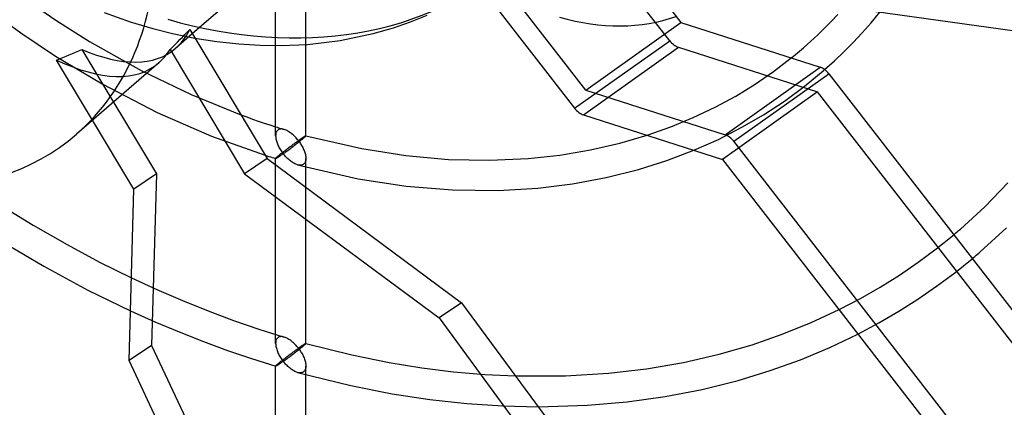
# Model space of a CAD drawing. Header units: millimetres. Extents: x -119 to 119, y -152 to 148.
# Tile 9 of 16: x 0 to 65, y -47 to -22. Entities that reach past the tile are written whole.
import ezdxf

# ---------------------------------------------------------------- set-up
doc = ezdxf.new("R2010")
doc.units = ezdxf.units.MM
doc.layers.add('HIDDEN', color=7, linetype='Continuous')
doc.layers.add('THICK', color=7, linetype='Continuous')

msp = doc.modelspace()

# ---------------------------------------------------------------- linework, layer by layer
at = {"layer": 'HIDDEN'}
for p, q in [((16.907, -23.447), (16.907, -17.189)), ((18.907, -23.371), (18.907, -17.189)), ((37.404, -26.397), (31.003, -18.149)), ((0.282, -20.301), (2.395, -21.767)), ((-2.17, -20.972), (0.083, -22.613)), ((5.582, -21.264), (7.306, -21.87)), ((2.395, -21.767), (4.602, -23.167)), ((7.306, -21.87), (8.804, -22.319)), ((37.404, -26.397), (43.681, -21.932)), ((0.083, -22.613), (2.374, -24.139)), ((8.804, -22.319), (10.1, -22.646)), ((10.1, -22.646), (11.568, -22.951)), ((11.4, -22.67), (10.293, -23.629)), ((4.602, -23.167), (8.015, -25.092)), ((4.107, -23.712), (9.034, -31.916)), ((2.374, -24.139), (5.45, -25.974)), ((4.815, -28.373), (2.431, -24.405)), ((49.796, -25.161), (50.97, -24.266)), ((8.015, -25.092), (11.319, -26.685)), ((46.589, -29.338), (52.866, -24.873)), ((47.168, -29.769), (53.445, -25.304)), ((48.572, -25.999), (49.796, -25.161)), ((51.822, -26.141), (53.082, -25.107)), ((53.082, -25.107), (53.097, -25.095)), ((53.097, -25.095), (53.111, -25.082)), ((53.111, -25.082), (53.126, -25.07)), ((53.126, -25.07), (53.14, -25.057)), ((53.14, -25.057), (53.154, -25.045)), ((53.154, -25.045), (53.169, -25.032)), ((5.45, -25.974), (9.087, -27.86)), ((47.295, -26.78), (48.572, -25.999)), ((37.404, -26.397), (46.589, -29.338)), ((50.508, -27.108), (51.822, -26.141)), ((11.319, -26.685), (14.615, -28.023)), ((45.936, -27.517), (47.295, -26.78)), ((49.135, -28.01), (50.508, -27.108)), ((9.087, -27.86), (12.664, -29.418)), ((44.496, -28.203), (45.936, -27.517)), ((43.001, -28.82), (44.496, -28.203)), ((47.703, -28.845), (49.135, -28.01)), ((16.907, -28.809), (17.001, -28.839)), ((16.93, -29.218), (16.917, -29.277)), ((16.949, -29.164), (16.93, -29.218)), ((16.974, -29.114), (16.949, -29.164)), ((17.005, -29.07), (16.974, -29.114)), ((17.001, -28.839), (17.095, -28.869)), ((17.041, -29.033), (17.005, -29.07)), ((17.09, -28.999), (17.041, -29.033)), ((17.144, -28.974), (17.09, -28.999)), ((17.095, -28.869), (17.189, -28.898)), ((17.203, -28.959), (17.144, -28.974)), ((17.189, -28.898), (17.282, -28.927)), ((17.266, -28.953), (17.203, -28.959)), ((17.332, -28.956), (17.266, -28.953)), ((17.282, -28.927), (17.376, -28.956)), ((17.4, -28.966), (17.332, -28.956)), ((17.376, -28.956), (17.47, -28.984)), ((17.47, -28.984), (17.4, -28.966)), ((17.533, -29.006), (17.47, -28.984)), ((17.596, -29.032), (17.533, -29.006)), ((17.659, -29.063), (17.596, -29.032)), ((17.722, -29.098), (17.659, -29.063)), ((17.785, -29.136), (17.722, -29.098)), ((17.847, -29.178), (17.785, -29.136)), ((17.908, -29.222), (17.847, -29.178)), ((17.968, -29.27), (17.908, -29.222)), ((41.446, -29.369), (43.001, -28.82)), ((46.152, -29.641), (47.703, -28.845)), ((12.664, -29.418), (16.215, -30.688)), ((16.91, -29.339), (16.907, -29.404)), ((16.917, -29.277), (16.91, -29.339)), ((18.027, -29.319), (17.968, -29.27)), ((18.085, -29.371), (18.027, -29.319)), ((18.142, -29.426), (18.085, -29.371)), ((18.125, -29.928), (18.175, -29.891)), ((18.198, -29.482), (18.142, -29.426)), ((18.175, -29.891), (18.224, -29.856)), ((18.253, -29.54), (18.198, -29.482)), ((18.224, -29.856), (18.272, -29.821)), ((18.306, -29.6), (18.253, -29.54)), ((18.272, -29.821), (18.318, -29.788)), ((18.357, -29.661), (18.306, -29.6)), ((18.318, -29.788), (18.363, -29.756)), ((18.407, -29.724), (18.357, -29.661)), ((18.363, -29.756), (18.407, -29.724)), ((18.456, -29.689), (18.407, -29.724)), ((18.407, -29.724), (18.453, -29.784)), ((18.453, -29.784), (18.497, -29.846)), ((18.504, -29.656), (18.456, -29.689)), ((18.497, -29.846), (18.54, -29.908)), ((18.549, -29.624), (18.504, -29.656)), ((18.54, -29.908), (18.581, -29.972)), ((18.593, -29.594), (18.549, -29.624)), ((18.634, -29.566), (18.593, -29.594)), ((18.673, -29.539), (18.634, -29.566)), ((18.71, -29.514), (18.673, -29.539)), ((18.745, -29.491), (18.71, -29.514)), ((18.776, -29.47), (18.745, -29.491)), ((18.805, -29.452), (18.776, -29.47)), ((18.831, -29.436), (18.805, -29.452)), ((18.854, -29.422), (18.831, -29.436)), ((18.873, -29.411), (18.854, -29.422)), ((18.888, -29.404), (18.873, -29.411)), ((18.899, -29.4), (18.888, -29.404)), ((18.906, -29.399), (18.899, -29.4)), ((18.907, -29.399), (18.906, -29.399)), ((18.906, -29.399), (18.906, -29.399)), ((18.906, -29.399), (18.906, -29.399)), ((18.906, -29.399), (18.906, -29.399)), ((18.906, -29.399), (18.907, -29.399)), ((18.907, -29.4), (18.907, -29.399)), ((18.907, -29.399), (18.907, -29.399)), ((18.907, -29.399), (18.907, -29.399)), ((18.907, -29.399), (18.907, -29.399)), ((18.907, -29.399), (18.908, -29.399)), ((18.907, -29.401), (18.907, -29.4)), ((18.907, -29.4), (18.907, -29.4)), ((44.541, -30.36), (46.152, -29.641)), ((83.52, -76.615), (47.168, -29.769)), ((17.26, -30.584), (17.312, -30.543)), ((17.312, -30.543), (17.365, -30.501)), ((17.365, -30.501), (17.419, -30.459)), ((17.419, -30.459), (17.474, -30.416)), ((17.474, -30.416), (17.53, -30.373)), ((17.53, -30.373), (17.586, -30.33)), ((17.586, -30.33), (17.642, -30.288)), ((17.642, -30.288), (17.698, -30.245)), ((17.698, -30.245), (17.753, -30.203)), ((17.753, -30.203), (17.809, -30.162)), ((17.809, -30.162), (17.863, -30.121)), ((17.863, -30.121), (17.917, -30.081)), ((17.917, -30.081), (17.971, -30.041)), ((17.971, -30.041), (18.023, -30.003)), ((18.023, -30.003), (18.075, -29.965)), ((18.075, -29.965), (18.125, -29.928)), ((18.581, -29.972), (18.62, -30.036)), ((18.62, -30.036), (18.657, -30.101)), ((18.657, -30.101), (18.692, -30.167)), ((18.692, -30.167), (18.726, -30.233)), ((18.726, -30.233), (18.757, -30.3)), ((18.757, -30.3), (18.786, -30.367)), ((18.786, -30.367), (18.812, -30.435)), ((18.812, -30.435), (18.836, -30.503)), ((18.836, -30.503), (18.856, -30.57)), ((16.907, -30.901), (16.91, -30.894)), ((16.908, -30.902), (16.907, -30.901)), ((16.908, -30.903), (16.908, -30.902)), ((16.909, -30.904), (16.908, -30.903)), ((16.908, -30.903), (16.908, -30.903)), ((16.91, -30.904), (16.909, -30.904)), ((16.909, -30.904), (16.909, -30.904)), ((16.91, -30.894), (16.917, -30.883)), ((16.917, -30.883), (16.93, -30.868)), ((16.93, -30.868), (16.949, -30.849)), ((16.949, -30.849), (16.974, -30.825)), ((16.974, -30.825), (17.005, -30.797)), ((17.005, -30.797), (17.041, -30.765)), ((17.041, -30.765), (17.079, -30.733)), ((17.079, -30.733), (17.119, -30.699)), ((17.119, -30.699), (17.164, -30.663)), ((17.164, -30.663), (17.211, -30.624)), ((17.211, -30.624), (17.26, -30.584)), ((18.841, -31.184), (18.81, -31.228)), ((18.866, -31.135), (18.841, -31.184)), ((18.856, -30.57), (18.874, -30.637)), ((18.885, -31.081), (18.866, -31.135)), ((18.874, -30.637), (18.888, -30.704)), ((18.898, -31.024), (18.885, -31.081)), ((18.888, -30.704), (18.898, -30.77)), ((18.898, -30.77), (18.905, -30.835)), ((18.905, -30.962), (18.898, -31.024)), ((18.905, -30.835), (18.907, -30.898)), ((18.907, -30.898), (18.905, -30.962)), ((18.907, -31.468), (18.907, -30.901)), ((16.907, -43.112), (16.907, -31.323)), ((18.415, -31.336), (18.356, -31.322)), ((18.474, -31.344), (18.415, -31.336)), ((18.531, -31.347), (18.474, -31.344)), ((18.586, -31.344), (18.531, -31.347)), ((18.639, -31.334), (18.586, -31.344)), ((18.688, -31.318), (18.639, -31.334)), ((18.733, -31.295), (18.688, -31.318)), ((18.774, -31.265), (18.733, -31.295)), ((18.81, -31.228), (18.774, -31.265)), ((9.034, -31.916), (7.545, -32.92)), ((9.034, -31.916), (8.713, -43.249)), ((18.907, -43.112), (18.907, -32.805)), ((60.541, -36.869), (61.696, -35.937)), ((59.348, -37.755), (60.541, -36.869)), ((61.764, -38.451), (62.923, -37.518)), ((58.116, -38.598), (59.348, -37.755)), ((7.379, -38.78), (9.066, -39.558)), ((56.845, -39.395), (58.116, -38.598)), ((60.569, -39.341), (61.764, -38.451)), ((9.066, -39.558), (10.759, -40.288)), ((55.531, -40.149), (56.845, -39.395)), ((59.337, -40.188), (60.569, -39.341)), ((10.759, -40.288), (12.449, -40.968)), ((54.122, -40.885), (55.531, -40.149)), ((58.068, -40.993), (59.337, -40.188)), ((7.318, -40.961), (8.919, -41.679)), ((12.449, -40.968), (14.121, -41.591)), ((14.121, -41.591), (15.794, -42.167)), ((56.76, -41.755), (58.068, -40.993)), ((8.919, -41.679), (10.529, -42.357)), ((15.794, -42.167), (17.469, -42.694)), ((55.371, -42.495), (56.76, -41.755)), ((10.529, -42.357), (12.133, -42.989)), ((16.949, -42.875), (16.93, -42.929)), ((16.974, -42.825), (16.949, -42.875)), ((17.005, -42.781), (16.974, -42.825)), ((17.041, -42.744), (17.005, -42.781)), ((17.089, -42.71), (17.041, -42.744)), ((17.143, -42.685), (17.089, -42.71)), ((17.202, -42.67), (17.143, -42.685)), ((17.265, -42.664), (17.202, -42.67)), ((17.331, -42.666), (17.265, -42.664)), ((17.399, -42.677), (17.331, -42.666)), ((17.469, -42.695), (17.399, -42.677)), ((17.532, -42.716), (17.469, -42.695)), ((17.595, -42.742), (17.532, -42.716)), ((17.659, -42.773), (17.595, -42.742)), ((17.722, -42.807), (17.659, -42.773)), ((17.784, -42.846), (17.722, -42.807)), ((17.846, -42.887), (17.784, -42.846)), ((17.907, -42.931), (17.846, -42.887)), ((8.713, -43.249), (7.224, -44.253)), ((8.713, -43.249), (26.554, -81.244)), ((12.133, -42.989), (13.723, -43.572)), ((13.723, -43.572), (15.316, -44.114)), ((16.91, -43.05), (16.907, -43.115)), ((16.907, -43.115), (16.91, -43.177)), ((16.917, -42.988), (16.91, -43.05)), ((16.91, -43.177), (16.916, -43.241)), ((16.916, -43.241), (16.926, -43.306)), ((16.93, -42.929), (16.917, -42.988)), ((16.926, -43.306), (16.94, -43.371)), ((16.94, -43.371), (16.956, -43.438)), ((16.956, -43.438), (16.976, -43.504)), ((16.976, -43.504), (16.998, -43.571)), ((16.998, -43.571), (17.023, -43.638)), ((17.967, -42.979), (17.907, -42.931)), ((18.027, -43.028), (17.967, -42.979)), ((18.085, -43.081), (18.027, -43.028)), ((18.142, -43.135), (18.085, -43.081)), ((18.198, -43.191), (18.142, -43.135)), ((18.175, -43.601), (18.224, -43.565)), ((18.252, -43.249), (18.198, -43.191)), ((18.224, -43.565), (18.272, -43.531)), ((18.306, -43.309), (18.252, -43.249)), ((18.272, -43.531), (18.318, -43.497)), ((18.357, -43.37), (18.306, -43.309)), ((18.318, -43.497), (18.363, -43.465)), ((18.33, -43.606), (18.386, -43.562)), ((18.407, -43.433), (18.357, -43.37)), ((18.363, -43.465), (18.407, -43.433)), ((18.386, -43.562), (18.442, -43.517)), ((18.456, -43.399), (18.407, -43.433)), ((18.407, -43.433), (18.453, -43.494)), ((18.442, -43.517), (18.496, -43.474)), ((18.453, -43.494), (18.497, -43.555)), ((18.504, -43.365), (18.456, -43.399)), ((18.496, -43.474), (18.549, -43.431)), ((18.497, -43.555), (18.54, -43.617)), ((18.549, -43.334), (18.504, -43.365)), ((18.592, -43.304), (18.549, -43.334)), ((18.549, -43.431), (18.6, -43.39)), ((18.634, -43.275), (18.592, -43.304)), ((18.6, -43.39), (18.648, -43.35)), ((18.673, -43.248), (18.634, -43.275)), ((18.648, -43.35), (18.694, -43.312)), ((18.71, -43.224), (18.673, -43.248)), ((18.694, -43.312), (18.736, -43.276)), ((18.744, -43.201), (18.71, -43.224)), ((18.736, -43.276), (18.774, -43.244)), ((18.776, -43.18), (18.744, -43.201)), ((18.774, -43.244), (18.816, -43.207)), ((18.805, -43.162), (18.776, -43.18)), ((18.831, -43.146), (18.805, -43.162)), ((18.816, -43.207), (18.85, -43.176)), ((18.853, -43.132), (18.831, -43.146)), ((18.85, -43.176), (18.876, -43.151)), ((18.873, -43.122), (18.853, -43.132)), ((18.888, -43.114), (18.873, -43.122)), ((18.876, -43.151), (18.894, -43.132)), ((18.899, -43.11), (18.888, -43.114)), ((18.894, -43.132), (18.904, -43.119)), ((18.906, -43.109), (18.899, -43.11)), ((18.904, -43.119), (18.907, -43.111)), ((18.907, -43.11), (18.906, -43.109)), ((18.906, -43.109), (18.906, -43.109)), ((18.906, -43.109), (21.934, -43.862)), ((18.907, -43.111), (18.907, -43.11)), ((18.907, -43.11), (18.907, -43.11)), ((18.907, -43.11), (18.907, -43.11)), ((18.907, -43.111), (18.907, -43.111)), ((15.316, -44.114), (16.91, -44.615)), ((17.023, -43.638), (17.051, -43.704)), ((17.051, -43.704), (17.081, -43.771)), ((17.081, -43.771), (17.114, -43.838)), ((17.114, -43.838), (17.149, -43.906)), ((17.149, -43.906), (17.187, -43.973)), ((17.187, -43.973), (17.227, -44.039)), ((17.227, -44.039), (17.269, -44.105)), ((17.269, -44.105), (17.313, -44.171)), ((17.312, -44.254), (17.365, -44.212)), ((17.313, -44.171), (17.359, -44.236)), ((17.365, -44.212), (17.42, -44.169)), ((17.42, -44.169), (17.475, -44.126)), ((17.475, -44.126), (17.53, -44.083)), ((17.506, -44.229), (17.557, -44.192)), ((17.53, -44.083), (17.586, -44.04)), ((17.557, -44.192), (17.609, -44.154)), ((17.586, -44.04), (17.642, -43.998)), ((17.609, -44.154), (17.662, -44.115)), ((17.642, -43.998), (17.698, -43.955)), ((17.662, -44.115), (17.716, -44.075)), ((17.698, -43.955), (17.753, -43.913)), ((17.716, -44.075), (17.77, -44.035)), ((17.753, -43.913), (17.809, -43.872)), ((17.77, -44.035), (17.825, -43.994)), ((17.809, -43.872), (17.863, -43.831)), ((17.825, -43.994), (17.88, -43.953)), ((17.863, -43.831), (17.917, -43.791)), ((17.88, -43.953), (17.935, -43.911)), ((17.917, -43.791), (17.97, -43.751)), ((17.935, -43.911), (17.99, -43.869)), ((17.97, -43.751), (18.023, -43.712)), ((17.99, -43.869), (18.046, -43.826)), ((18.023, -43.712), (18.074, -43.674)), ((18.046, -43.826), (18.103, -43.783)), ((18.074, -43.674), (18.125, -43.637)), ((18.103, -43.783), (18.159, -43.739)), ((18.125, -43.637), (18.175, -43.601)), ((18.159, -43.739), (18.216, -43.695)), ((18.216, -43.695), (18.273, -43.65)), ((18.273, -43.65), (18.33, -43.606)), ((18.54, -43.617), (18.581, -43.681)), ((18.581, -43.681), (18.62, -43.745)), ((18.62, -43.745), (18.657, -43.811)), ((18.657, -43.811), (18.693, -43.877)), ((18.693, -43.877), (18.726, -43.943)), ((18.726, -43.943), (18.757, -44.01)), ((18.757, -44.01), (18.786, -44.077)), ((18.786, -44.077), (18.812, -44.145)), ((18.812, -44.145), (18.836, -44.213)), ((18.836, -44.213), (18.856, -44.28)), ((21.934, -43.862), (24.414, -44.371)), ((16.907, -56.822), (16.907, -44.612)), ((16.907, -44.612), (16.91, -44.605)), ((16.908, -44.613), (16.907, -44.612)), ((16.908, -44.614), (16.908, -44.613)), ((16.908, -44.613), (16.908, -44.613)), ((16.909, -44.614), (16.908, -44.614)), ((16.909, -44.615), (16.909, -44.614)), ((16.91, -44.615), (16.909, -44.615)), ((16.91, -44.605), (16.917, -44.594)), ((16.917, -44.615), (16.91, -44.615)), ((16.917, -44.594), (16.93, -44.579)), ((16.927, -44.611), (16.917, -44.615)), ((16.941, -44.605), (16.927, -44.611)), ((16.93, -44.579), (16.949, -44.56)), ((16.959, -44.596), (16.941, -44.605)), ((16.949, -44.56), (16.974, -44.536)), ((16.979, -44.585), (16.959, -44.596)), ((16.974, -44.536), (17.005, -44.508)), ((17.003, -44.571), (16.979, -44.585)), ((17.029, -44.555), (17.003, -44.571)), ((17.005, -44.508), (17.041, -44.476)), ((17.058, -44.538), (17.029, -44.555)), ((17.041, -44.476), (17.079, -44.444)), ((17.089, -44.518), (17.058, -44.538)), ((17.079, -44.444), (17.119, -44.41)), ((17.122, -44.496), (17.089, -44.518)), ((17.119, -44.41), (17.164, -44.373)), ((17.158, -44.472), (17.122, -44.496)), ((17.195, -44.447), (17.158, -44.472)), ((17.164, -44.373), (17.211, -44.335)), ((17.234, -44.421), (17.195, -44.447)), ((17.211, -44.335), (17.26, -44.295)), ((17.275, -44.392), (17.234, -44.421)), ((17.26, -44.295), (17.312, -44.254)), ((17.318, -44.363), (17.275, -44.392)), ((17.362, -44.332), (17.318, -44.363)), ((17.359, -44.236), (17.407, -44.299)), ((17.407, -44.299), (17.362, -44.332)), ((17.407, -44.299), (17.456, -44.265)), ((17.455, -44.359), (17.407, -44.299)), ((17.504, -44.417), (17.455, -44.359)), ((17.456, -44.265), (17.506, -44.229)), ((17.554, -44.474), (17.504, -44.417)), ((17.605, -44.529), (17.554, -44.474)), ((17.658, -44.582), (17.605, -44.529)), ((17.712, -44.634), (17.658, -44.582)), ((17.767, -44.684), (17.712, -44.634)), ((17.823, -44.732), (17.767, -44.684)), ((17.88, -44.777), (17.823, -44.732)), ((17.937, -44.82), (17.88, -44.777)), ((17.996, -44.86), (17.937, -44.82)), ((18.055, -44.897), (17.996, -44.86)), ((18.866, -44.846), (18.841, -44.895)), ((18.856, -44.28), (18.874, -44.348)), ((18.885, -44.792), (18.866, -44.846)), ((18.874, -44.348), (18.888, -44.414)), ((18.898, -44.734), (18.885, -44.792)), ((18.888, -44.414), (18.898, -44.48)), ((18.898, -44.48), (18.905, -44.545)), ((18.905, -44.673), (18.898, -44.734)), ((18.905, -44.545), (18.907, -44.608)), ((18.907, -44.608), (18.905, -44.673)), ((18.907, -56.822), (18.907, -44.612)), ((24.414, -44.371), (26.56, -44.72)), ((26.56, -44.72), (28.658, -44.983)), ((18.115, -44.932), (18.055, -44.897)), ((18.175, -44.963), (18.115, -44.932)), ((18.235, -44.99), (18.175, -44.963)), ((18.295, -45.013), (18.235, -44.99)), ((18.354, -45.032), (18.295, -45.013)), ((18.414, -45.046), (18.354, -45.032)), ((18.355, -45.032), (21.87, -45.897)), ((18.473, -45.055), (18.414, -45.046)), ((18.531, -45.058), (18.473, -45.055)), ((18.586, -45.055), (18.531, -45.058)), ((18.638, -45.045), (18.586, -45.055)), ((18.688, -45.029), (18.638, -45.045)), ((18.733, -45.006), (18.688, -45.029)), ((18.774, -44.976), (18.733, -45.006)), ((18.81, -44.939), (18.774, -44.976)), ((18.841, -44.895), (18.81, -44.939)), ((28.658, -44.983), (30.729, -45.164)), ((30.729, -45.164), (32.753, -45.265)), ((21.87, -45.897), (24.614, -46.437)), ((24.614, -46.437), (27.094, -46.812)), ((27.094, -46.812), (29.528, -47.076)), ((29.528, -47.076), (31.907, -47.234)), ((31.907, -47.234), (34.244, -47.291))]:
    msp.add_line(p, q, dxfattribs=at)
for centre, major_axis, ratio, start_param, end_param in [((0, 0), (-76.627, 88.481), 0.75, -2.427868, -0.857072), ((0, 0), (75.318, -86.97), 0.75, 0.713724, 2.284521), ((0, 0), (-65.76, 75.933), 0.75, -2.427868, 0), ((-4.275, -3.702), (-69.066, 79.751), 0.75, 0.713724, 2.828798), ((9.783, 8.472), (-22.815, 26.344), 0.75, 2.284521, 3.141593), ((35.661, -7.37), (10.736, -12.397), 0.75, -0.857072, -0.283724), ((-4.202, -3.639), (14.218, -20.206), 0.374792, 0.035146, 0.199004), ((5.5, 4.763), (38.039, 26.766), 0.521915, -1.998554, -1.957142), ((-4.202, -3.639), (14.218, -20.206), 0.374792, -0.539507, 0.035146), ((-5.298, -4.589), (14.218, -20.206), 0.374792, -0.580919, 0.037619), ((46.668, -30.202), (-0.58, 0.815), 0.65974, -1.507724, -0.722326)]:
    msp.add_ellipse(centre, major_axis=major_axis, ratio=ratio, start_param=start_param, end_param=end_param, dxfattribs=at)
at = {"layer": 'THICK'}
for p, q in [((23.324, -12.343), (11.4, -22.67)), ((42.934, -23.125), (36.391, -14.693)), ((39.222, -16.186), (43.681, -21.932)), ((30.409, -19.538), (36.658, -27.59)), ((75.427, -23.855), (45.938, -19.729)), ((25.812, -21.887), (26.907, -21.444)), ((53.611, -21.856), (54.047, -21.396)), ((56.241, -21.941), (56.818, -21.251)), ((24.681, -22.278), (25.812, -21.887)), ((43.681, -21.932), (52.866, -24.873)), ((53.166, -22.307), (53.611, -21.856)), ((55.659, -22.597), (56.241, -21.941)), ((11.233, -22.393), (16.347, -30.908)), ((21.168, -23.112), (23.347, -22.656)), ((23.347, -22.656), (24.681, -22.278)), ((52.246, -23.176), (52.711, -22.747)), ((52.711, -22.747), (53.166, -22.307)), ((55.061, -23.233), (55.659, -22.597)), ((11.568, -22.951), (13.028, -23.182)), ((13.028, -23.182), (14.467, -23.341)), ((14.467, -23.341), (15.883, -23.428)), ((17.269, -23.445), (19.002, -23.365)), ((18.907, -29.401), (18.907, -23.371)), ((19.002, -23.365), (21.168, -23.112)), ((36.658, -27.59), (42.934, -23.125)), ((51.773, -23.596), (52.246, -23.176)), ((54.447, -23.851), (55.061, -23.233)), ((9.932, -23.708), (14.859, -31.912)), ((15.883, -23.428), (17.269, -23.445)), ((16.907, -29.401), (16.907, -23.447)), ((37.237, -28.021), (43.514, -23.556)), ((43.514, -23.556), (52.699, -26.497)), ((51.105, -24.156), (51.24, -24.046)), ((51.24, -24.046), (51.375, -23.934)), ((51.375, -23.934), (51.508, -23.822)), ((51.508, -23.822), (51.641, -23.709)), ((51.641, -23.709), (51.773, -23.596)), ((53.816, -24.451), (54.447, -23.851)), ((9.196, -24.579), (3.754, -29.291)), ((50.97, -24.266), (51.105, -24.156)), ((53.169, -25.032), (53.816, -24.451)), ((53.445, -25.304), (74.185, -52.031)), ((52.699, -26.497), (46.422, -30.962)), ((73.793, -53.68), (52.699, -26.497)), ((7.545, -32.92), (4.815, -28.373)), ((14.615, -28.023), (14.997, -28.162)), ((14.997, -28.162), (15.378, -28.298)), ((15.378, -28.298), (15.76, -28.431)), ((15.76, -28.431), (16.143, -28.56)), ((16.143, -28.56), (16.525, -28.686)), ((37.237, -28.021), (46.422, -30.962)), ((16.525, -28.686), (16.907, -28.809)), ((16.907, -29.404), (16.91, -29.467)), ((16.91, -29.467), (16.916, -29.531)), ((16.916, -29.531), (16.926, -29.596)), ((16.926, -29.596), (16.94, -29.662)), ((16.94, -29.662), (16.956, -29.728)), ((16.956, -29.728), (16.976, -29.795)), ((16.976, -29.795), (16.999, -29.862)), ((16.999, -29.862), (17.024, -29.929)), ((18.273, -29.941), (18.329, -29.896)), ((18.329, -29.896), (18.386, -29.851)), ((18.386, -29.851), (18.441, -29.807)), ((18.441, -29.807), (18.495, -29.763)), ((18.495, -29.763), (18.548, -29.721)), ((18.548, -29.721), (18.599, -29.679)), ((18.599, -29.679), (18.648, -29.639)), ((18.648, -29.639), (18.693, -29.601)), ((18.693, -29.601), (18.736, -29.565)), ((18.736, -29.565), (18.774, -29.533)), ((18.774, -29.533), (18.816, -29.496)), ((18.816, -29.496), (18.85, -29.465)), ((18.85, -29.465), (18.876, -29.44)), ((18.876, -29.44), (18.894, -29.421)), ((18.894, -29.421), (18.904, -29.408)), ((18.904, -29.408), (18.907, -29.401)), ((18.908, -29.399), (22.598, -30.252)), ((37.702, -30.339), (39.652, -29.892)), ((39.652, -29.892), (41.446, -29.369)), ((17.024, -29.929), (17.051, -29.995)), ((17.051, -29.995), (17.082, -30.062)), ((17.082, -30.062), (17.114, -30.129)), ((17.114, -30.129), (17.15, -30.197)), ((17.15, -30.197), (17.187, -30.264)), ((17.187, -30.264), (17.227, -30.33)), ((17.227, -30.33), (17.269, -30.396)), ((17.269, -30.396), (17.313, -30.462)), ((17.313, -30.462), (17.359, -30.527)), ((17.359, -30.527), (17.407, -30.59)), ((17.407, -30.59), (17.456, -30.555)), ((17.456, -30.555), (17.506, -30.519)), ((17.506, -30.519), (17.557, -30.482)), ((17.557, -30.482), (17.609, -30.445)), ((17.609, -30.445), (17.662, -30.406)), ((17.662, -30.406), (17.715, -30.366)), ((17.715, -30.366), (17.769, -30.326)), ((17.769, -30.326), (17.824, -30.285)), ((17.824, -30.285), (17.879, -30.244)), ((17.879, -30.244), (17.934, -30.202)), ((17.934, -30.202), (17.989, -30.16)), ((17.989, -30.16), (18.045, -30.117)), ((18.045, -30.117), (18.102, -30.074)), ((18.102, -30.074), (18.159, -30.03)), ((18.159, -30.03), (18.216, -29.985)), ((18.216, -29.985), (18.273, -29.941)), ((22.598, -30.252), (25.509, -30.707)), ((35.682, -30.678), (37.702, -30.339)), ((42.757, -31.038), (44.541, -30.36)), ((16.347, -30.908), (14.859, -31.912)), ((16.215, -30.688), (16.331, -30.725)), ((16.331, -30.725), (16.447, -30.761)), ((16.347, -30.908), (29.191, -40.426)), ((16.447, -30.761), (16.563, -30.798)), ((16.563, -30.798), (16.678, -30.833)), ((16.678, -30.833), (16.794, -30.869)), ((16.794, -30.869), (16.91, -30.904)), ((16.907, -31.323), (16.907, -30.901)), ((16.917, -30.904), (16.91, -30.904)), ((16.927, -30.901), (16.917, -30.904)), ((16.941, -30.895), (16.927, -30.901)), ((16.959, -30.886), (16.941, -30.895)), ((16.98, -30.875), (16.959, -30.886)), ((17.003, -30.861), (16.98, -30.875)), ((17.03, -30.846), (17.003, -30.861)), ((17.058, -30.828), (17.03, -30.846)), ((17.089, -30.808), (17.058, -30.828)), ((17.123, -30.786), (17.089, -30.808)), ((17.158, -30.763), (17.123, -30.786)), ((17.195, -30.738), (17.158, -30.763)), ((17.235, -30.711), (17.195, -30.738)), ((17.276, -30.683), (17.235, -30.711)), ((17.318, -30.653), (17.276, -30.683)), ((17.362, -30.622), (17.318, -30.653)), ((17.407, -30.59), (17.362, -30.622)), ((17.455, -30.65), (17.407, -30.59)), ((17.504, -30.708), (17.455, -30.65)), ((17.554, -30.765), (17.504, -30.708)), ((17.606, -30.82), (17.554, -30.765)), ((17.658, -30.873), (17.606, -30.82)), ((17.712, -30.925), (17.658, -30.873)), ((17.767, -30.975), (17.712, -30.925)), ((17.823, -31.022), (17.767, -30.975)), ((17.88, -31.067), (17.823, -31.022)), ((17.938, -31.11), (17.88, -31.067)), ((17.997, -31.151), (17.938, -31.11)), ((18.056, -31.188), (17.997, -31.151)), ((18.116, -31.222), (18.056, -31.188)), ((25.509, -30.707), (28.329, -30.959)), ((28.329, -30.959), (31.058, -31.018)), ((31.058, -31.018), (33.58, -30.905)), ((33.58, -30.905), (35.682, -30.678)), ((40.872, -31.632), (42.757, -31.038)), ((46.422, -30.962), (70.929, -62.544)), ((18.176, -31.253), (18.116, -31.222)), ((18.236, -31.28), (18.176, -31.253)), ((18.296, -31.303), (18.236, -31.28)), ((18.356, -31.322), (18.296, -31.303)), ((18.356, -31.322), (22.358, -32.242)), ((18.907, -32.805), (18.907, -31.468)), ((38.732, -32.168), (40.872, -31.632)), ((14.859, -31.912), (27.702, -41.43)), ((22.358, -32.242), (25.526, -32.723)), ((36.525, -32.576), (38.732, -32.168)), ((63.744, -34.086), (65.266, -32.516)), ((7.224, -44.253), (7.545, -32.92)), ((25.526, -32.723), (28.598, -32.975)), ((28.598, -32.975), (31.596, -33.008)), ((31.596, -33.008), (34.23, -32.856)), ((34.23, -32.856), (36.525, -32.576)), ((-0.661, -34.349), (0.899, -35.301)), ((62.136, -35.562), (63.744, -34.086)), ((0.899, -35.301), (3.131, -36.587)), ((61.844, -35.813), (61.917, -35.75)), ((61.917, -35.75), (61.99, -35.688)), ((61.99, -35.688), (62.063, -35.625)), ((62.063, -35.625), (62.136, -35.562)), ((63.446, -37.074), (65.188, -35.471)), ((61.696, -35.937), (61.77, -35.875)), ((61.77, -35.875), (61.844, -35.813)), ((-1.091, -36.437), (1.597, -38.018)), ((3.131, -36.587), (5.281, -37.74)), ((62.923, -37.518), (63.011, -37.445)), ((63.011, -37.445), (63.098, -37.371)), ((63.098, -37.371), (63.185, -37.297)), ((63.185, -37.297), (63.272, -37.223)), ((63.272, -37.223), (63.359, -37.148)), ((63.359, -37.148), (63.446, -37.074)), ((1.597, -38.018), (4.509, -39.592)), ((5.281, -37.74), (7.379, -38.78)), ((4.509, -39.592), (7.318, -40.961)), ((29.191, -40.426), (27.702, -41.43)), ((29.191, -40.426), (56.227, -77.154)), ((52.281, -41.74), (54.122, -40.885)), ((27.702, -41.43), (54.738, -78.158)), ((50.369, -42.512), (52.281, -41.74)), ((48.384, -43.198), (50.369, -42.512)), ((53.506, -43.385), (55.371, -42.495)), ((46.196, -43.827), (48.384, -43.198)), ((51.577, -44.191), (53.506, -43.385)), ((43.843, -44.369), (46.196, -43.827)), ((49.577, -44.913), (51.577, -44.191)), ((25.066, -82.248), (7.224, -44.253)), ((38.892, -45.088), (41.413, -44.791)), ((41.413, -44.791), (43.843, -44.369)), ((32.753, -45.265), (36.053, -45.261)), ((36.053, -45.261), (38.892, -45.088)), ((47.452, -45.561), (49.577, -44.913)), ((42.646, -46.622), (45.078, -46.153)), ((45.078, -46.153), (47.452, -45.561)), ((40.13, -46.972), (42.646, -46.622)), ((34.244, -47.291), (37.513, -47.197)), ((37.513, -47.197), (40.13, -46.972))]:
    msp.add_line(p, q, dxfattribs=at)
for centre, major_axis, ratio, start_param, end_param in [((-4.275, -3.702), (-69.066, 79.751), 0.75, -2.427868, -0.857072), ((-10.925, -9.461), (65.76, -75.933), 0.75, 0.713724, 3.141593), ((-7.505, -6.5), (-67.102, 77.483), 0.75, -2.427868, -0.857072), ((-10.925, -9.461), (-67.102, 77.483), 0.75, -3.141592, -0.857072), ((-12.35, -10.695), (-16.104, 18.596), 0.75, 0.713724, 3.141578), ((-12.35, -10.695), (-16.104, 18.596), 0.75, 3.141578, 3.855317), ((-15, -12.99), (38.039, 26.766), 0.521915, -1.260043, -1.218631), ((43.434, -22.692), (0.58, -0.815), 0.65974, -1.507724, -0.722326), ((-5.298, -4.589), (14.218, -20.206), 0.374792, 0.037619, 0.157592), ((52.945, -25.737), (0.58, -0.815), 0.65974, 1.633869, 2.419267), ((37.158, -27.157), (-0.58, 0.815), 0.65974, 1.633869, 2.419267), ((-4.275, -3.702), (-69.066, 79.751), 0.75, 2.828798, 3.855317), ((-7.505, -6.5), (-67.102, 77.483), 0.75, -3.081435, -2.427868), ((-10.925, -9.461), (65.76, -75.933), 0.75, 0, 0.713724)]:
    msp.add_ellipse(centre, major_axis=major_axis, ratio=ratio, start_param=start_param, end_param=end_param, dxfattribs=at)

doc.saveas('drawing.dxf')
